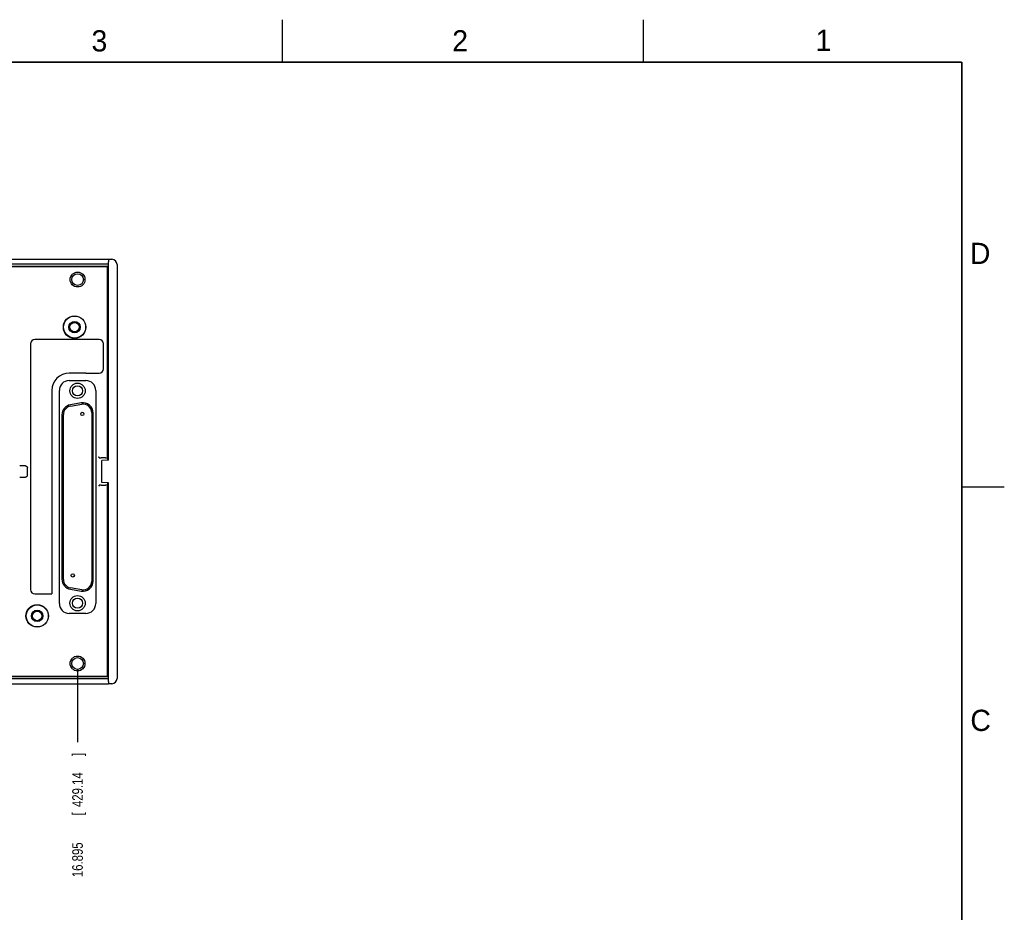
# Model space of a CAD drawing. Header units: inches. Extents: x 0 to 34, y 0 to 22.
# Tile 18 of 18: x 22.4 to 34, y 11.5 to 22. Entities that reach past the tile are written whole.
import ezdxf

# ---------------------------------------------------------------- set-up
doc = ezdxf.new("R2010")
doc.units = ezdxf.units.IN
doc.header["$LTSCALE"] = 1.87
doc.header["$MEASUREMENT"] = 0
doc.layers.get('0').update_dxf_attribs({"linetype": 'CONTINUOUS'})
doc.layers.add('DIMENSIONS', color=7, linetype='CONTINUOUS')
doc.styles.get("Standard").update_dxf_attribs({"font": 'txt', "width": 0.8})
doc.dimstyles.new('DIMSTYLE_1', dxfattribs={"dimtxt": 0.125, "dimasz": 0.18, "dimexe": 0.18, "dimexo": 0.0625, "dimgap": 0.09, "dimtad": 0, "dimtih": 1, "dimtoh": 1, "dimdec": 3, "dimzin": 4, "dimdsep": 46, "dimtxsty": 'STANDARD', "dimblk": '_FILLED', "dimblk1": '_FILLED', "dimblk2": '_FILLED', "dimcen": 0.09, "dimadec": 0, "dimazin": 0, "dimtp": 0.01, "dimtm": 0.01, "dimtfac": 1, "dimtdec": 3, "dimtofl": 0, "dimtmove": 0, "dimatfit": 3, "dimldrblk": '_FILLED', "dimfxl": 1, "dimtolj": 1, "dimtzin": 4, "dimarcsym": 0})

# ---------------------------------------------------------------- blocks, each defined once
blk = doc.blocks.new('*D18')
at = {"layer": 'DIMENSIONS', "color": 2, "linetype": 'CONTINUOUS'}
blk.add_line((23.093, 14.358), (23.093, 13.493), dxfattribs=at)
at = {"layer": 'DIMENSIONS', "color": 2, "linetype": 'CONTINUOUS', "width": 0.8}
for s, p in [(']', (23.155, 13.331)), ('429.14', (23.155, 12.731)), ('[', (23.155, 12.631)), ('16.895', (23.155, 11.906))]:
    blk.add_text(s, height=0.125, rotation=90, dxfattribs=at).set_placement(p)
blk = doc.blocks.new('_FILLED')
at = {"color": 0, "linetype": 'BYBLOCK'}
blk.add_solid([(0, 0), (-1, 0.174), (-1, -0.174)], dxfattribs=at)

msp = doc.modelspace()

# ---------------------------------------------------------------- linework, layer by layer
at = {"color": 2, "linetype": 'CONTINUOUS'}
for p, q in [((25.5, 22), (25.5, 21.5)), ((29.75, 22), (29.75, 21.5)), ((33.5, 16.5), (34, 16.5))]:
    msp.add_line(p, q, dxfattribs=at)
at = {"color": 7, "linetype": 'CONTINUOUS'}
for p, q in [((6.2977, 19.181), (23.4577, 19.181)), ((23.4577, 19.121), (6.2977, 19.121)), ((23.4577, 19.181), (23.4974, 19.1796)), ((23.4577, 16.816), (23.4577, 19.151)), ((15.7577, 19.096), (23.4477, 19.096)), ((23.4449, 19.0932), (15.7893, 19.0932)), ((23.4477, 19.096), (23.4449, 19.0932)), ((23.4449, 16.8522), (23.4449, 19.0932)), ((23.4477, 16.8154), (23.4477, 19.096)), ((23.5577, 19.1171), (23.5577, 14.2448)), ((23.4577, 18.701), (23.4477, 18.701)), ((23.4577, 18.631), (23.4477, 18.6306)), ((23.3477, 18.235), (22.5897, 18.235)), ((22.5397, 18.185), (22.5397, 15.29)), ((23.3977, 17.89), (23.3977, 18.185)), ((22.9937, 17.7511), (23.1917, 17.7511)), ((23.1917, 17.84), (22.9947, 17.84)), ((22.7897, 17.635), (22.7897, 15.24)), ((22.8785, 15.126), (22.8785, 17.636)), ((23.3069, 17.636), (23.3069, 15.126)), ((23.1353, 17.4891), (23.0083, 17.4667)), ((23.0083, 17.45), (23.1423, 17.4736)), ((22.9092, 17.3486), (22.9092, 15.4134)), ((22.9257, 15.4104), (22.9257, 17.3515)), ((23.2597, 17.3751), (23.2597, 15.3868)), ((23.2762, 15.391), (23.2762, 17.371)), ((23.3474, 16.8418), (23.3461, 16.8431)), ((23.4223, 16.841), (23.3724, 16.841)), ((23.4577, 16.816), (23.3777, 16.8118)), ((23.3777, 16.5502), (23.3777, 16.8118)), ((23.4452, 16.8422), (23.4473, 16.8401)), ((22.4819, 16.746), (22.4119, 16.746)), ((22.5019, 16.636), (22.5019, 16.726)), ((22.4119, 16.616), (22.4819, 16.616)), ((23.3461, 16.5188), (23.3474, 16.5201)), ((23.3724, 16.521), (23.4223, 16.521)), ((23.4577, 16.546), (23.3777, 16.5502)), ((23.4449, 14.2688), (23.4449, 16.5097)), ((23.4473, 16.5218), (23.4452, 16.5197)), ((23.4477, 14.266), (23.4477, 16.5465)), ((23.4577, 14.2109), (23.4577, 16.546)), ((23.1423, 15.2883), (23.0083, 15.3119)), ((22.5897, 15.24), (22.7904, 15.24)), ((23.0083, 15.2952), (23.1353, 15.2728)), ((23.1917, 15.0108), (22.9937, 15.0108)), ((23.4577, 14.731), (23.4477, 14.7313)), ((23.4577, 14.661), (23.4477, 14.661)), ((23.4477, 14.266), (15.7577, 14.266)), ((15.7893, 14.2688), (23.4449, 14.2688)), ((23.4477, 14.266), (23.4449, 14.2688)), ((23.4577, 14.241), (6.2977, 14.241)), ((6.2977, 14.181), (23.4577, 14.181)), ((23.4974, 14.1823), (23.4577, 14.181))]:
    msp.add_line(p, q, dxfattribs=at)
at = {"color": 7, "linetype": 'CONTINUOUS', "const_width": 0.02}
for points in [[(33.5, 21.5), (0.5, 21.5)], [(33.5, 0.5), (33.5, 21.5)]]:
    msp.add_lwpolyline(points, dxfattribs=at)
at = {"color": 7, "linetype": 'CONTINUOUS'}
for centre, radius in [((23.0929, 18.941), 0.0875), ((23.0927, 18.941), 0.069), ((23.0577, 18.381), 0.1317), ((23.0577, 18.381), 0.13), ((23.0577, 18.381), 0.0675), ((23.0577, 18.381), 0.0625), ((23.0577, 18.381), 0.056), ((23.0927, 17.631), 0.09), ((23.0927, 17.631), 0.06), ((23.1487, 17.359), 0.019), ((23.0367, 15.4575), 0.019), ((23.0927, 15.131), 0.09), ((23.0927, 15.131), 0.06), ((22.6177, 14.981), 0.1317), ((22.6177, 14.981), 0.13), ((22.6177, 14.981), 0.0675), ((22.6177, 14.981), 0.0625), ((22.6177, 14.981), 0.056), ((23.0929, 14.421), 0.0875), ((23.0927, 14.421), 0.069)]:
    msp.add_circle(centre, radius, dxfattribs=at)
for centre, radius, start, end in [((23.4952, 19.1171), 0.0625, 0, 88), ((22.5897, 18.185), 0.05, 90, 180), ((23.3477, 18.185), 0.05, 0, 90), ((23.3477, 17.89), 0.05, 270, 360), ((22.9947, 17.635), 0.205, 90, 180), ((22.9937, 17.636), 0.1152, 90, 180), ((23.1917, 17.636), 0.1152, 0, 90), ((23.0292, 17.3486), 0.12, 100, 180), ((23.0257, 17.3515), 0.1, 100, 180), ((23.1562, 17.371), 0.12, 0, 100), ((23.1597, 17.3751), 0.1, 0, 100), ((23.0292, 15.4134), 0.12, 180, 260), ((23.0257, 15.4104), 0.1, 180, 260), ((23.1562, 15.391), 0.12, 260, 360), ((23.1597, 15.3868), 0.1, 260, 360), ((22.5897, 15.29), 0.05, 180, 270), ((22.9937, 15.126), 0.1152, 180, 270), ((23.1917, 15.126), 0.1152, 270, 0), ((23.4952, 14.2448), 0.0625, 272, 360)]:
    msp.add_arc(centre, radius, start, end, dxfattribs=at)
for points, knots in [([(23.4577, 19.181), (23.4577, 19.1809), (23.4577, 19.1808), (23.4577, 19.1805), (23.4577, 19.18), (23.4577, 19.1793), (23.4577, 19.1784), (23.4577, 19.1773), (23.4577, 19.176), (23.4577, 19.1746), (23.4577, 19.173), (23.4577, 19.1712), (23.4577, 19.1694), (23.4577, 19.1673), (23.4577, 19.1652), (23.4577, 19.163), (23.4577, 19.1607), (23.4577, 19.1583), (23.4577, 19.1559), (23.4577, 19.1534), (23.4577, 19.1518), (23.4577, 19.151)], [0, 0, 0, 0, 0.0033883, 0.0135823, 0.0305155, 0.0540752, 0.0841029, 0.1203954, 0.1627059, 0.2107459, 0.264187, 0.3226631, 0.3857733, 0.4530844, 0.5241343, 0.5984354, 0.6754781, 0.754734, 0.8356607, 0.9177047, 1, 1, 1, 1]), ([(23.1917, 17.8396), (23.2088, 17.8396), (23.2432, 17.8401), (23.2952, 17.8399), (23.3301, 17.84), (23.3477, 17.84)], [0, 0, 0, 0, 0.3283226, 0.6616545, 1, 1, 1, 1]), ([(23.3461, 16.8431), (23.3461, 16.8431), (23.346, 16.8434), (23.3459, 16.8438), (23.3458, 16.8447), (23.3457, 16.8458), (23.3455, 16.8474), (23.3454, 16.8493), (23.3452, 16.8516), (23.3451, 16.8533), (23.345, 16.8542)], [0, 0, 0, 0, 0.0202788, 0.063635, 0.1350282, 0.23808, 0.3757482, 0.5495392, 0.7589379, 1, 1, 1, 1]), ([(23.3474, 16.8418), (23.3475, 16.8418), (23.3476, 16.8417), (23.348, 16.8416), (23.3485, 16.8416), (23.3492, 16.8415), (23.3501, 16.8414), (23.3511, 16.8414), (23.3523, 16.8413), (23.3536, 16.8413), (23.3551, 16.8412), (23.3567, 16.8412), (23.3584, 16.8411), (23.3602, 16.8411), (23.3621, 16.841), (23.364, 16.841), (23.3661, 16.841), (23.3682, 16.841), (23.3703, 16.841), (23.3717, 16.841), (23.3724, 16.841)], [0, 0, 0, 0, 0.0072416, 0.0213834, 0.0425173, 0.070589, 0.1053477, 0.1466375, 0.1940682, 0.2473893, 0.3061478, 0.3699404, 0.4383356, 0.5107442, 0.5867839, 0.6657245, 0.7471905, 0.8303979, 0.91491, 1, 1, 1, 1]), ([(23.4223, 16.841), (23.423, 16.841), (23.4244, 16.841), (23.4265, 16.8409), (23.4286, 16.8409), (23.4307, 16.8409), (23.4326, 16.8409), (23.4345, 16.8408), (23.4363, 16.8408), (23.438, 16.8408), (23.4396, 16.8407), (23.4411, 16.8407), (23.4424, 16.8406), (23.4436, 16.8405), (23.4446, 16.8405), (23.4455, 16.8404), (23.4462, 16.8403), (23.4467, 16.8403), (23.4471, 16.8402), (23.4473, 16.8402), (23.4473, 16.8401)], [0, 0, 0, 0, 0.08509, 0.1696021, 0.2528095, 0.3342755, 0.4132161, 0.4892558, 0.5616644, 0.6300596, 0.6938522, 0.7526107, 0.8059318, 0.8533625, 0.8946523, 0.929411, 0.9574827, 0.9786166, 0.9927584, 1, 1, 1, 1]), ([(23.4449, 16.8522), (23.4449, 16.8518), (23.4449, 16.8511), (23.4449, 16.85), (23.4449, 16.849), (23.4449, 16.848), (23.4449, 16.847), (23.445, 16.8461), (23.445, 16.8453), (23.445, 16.8445), (23.445, 16.8439), (23.4451, 16.8433), (23.4451, 16.8429), (23.4451, 16.8425), (23.4452, 16.8423), (23.4452, 16.8422), (23.4452, 16.8422)], [0, 0, 0, 0, 0.1093049, 0.217409, 0.322706, 0.4243659, 0.5207181, 0.6110065, 0.6938781, 0.7684325, 0.8338384, 0.8891382, 0.9338997, 0.9674083, 0.9894661, 1, 1, 1, 1]), ([(22.4819, 16.746), (22.4825, 16.746), (22.4837, 16.7459), (22.4856, 16.7456), (22.4874, 16.7452), (22.4891, 16.7446), (22.4908, 16.7439), (22.4924, 16.743), (22.494, 16.7419), (22.4954, 16.7408), (22.4967, 16.7395), (22.4979, 16.738), (22.4989, 16.7365), (22.4998, 16.7349), (22.5006, 16.7332), (22.5011, 16.7314), (22.5016, 16.7296), (22.5018, 16.7278), (22.5019, 16.7266), (22.5019, 16.726)], [0, 0, 0, 0, 0.0588317, 0.1176756, 0.1764844, 0.2353339, 0.2941255, 0.352977, 0.4117584, 0.470611, 0.529389, 0.5882416, 0.647023, 0.7058745, 0.7646661, 0.8235156, 0.8823244, 0.9411683, 1, 1, 1, 1]), ([(22.5019, 16.636), (22.5019, 16.6353), (22.5018, 16.6341), (22.5016, 16.6323), (22.5011, 16.6305), (22.5006, 16.6287), (22.4998, 16.627), (22.4989, 16.6254), (22.4979, 16.6239), (22.4967, 16.6225), (22.4954, 16.6212), (22.4939, 16.62), (22.4924, 16.6189), (22.4908, 16.618), (22.4891, 16.6173), (22.4874, 16.6167), (22.4856, 16.6163), (22.4837, 16.616), (22.4825, 16.616), (22.4819, 16.616)], [0, 0, 0, 0, 0.0588109, 0.1176382, 0.1764343, 0.2352752, 0.294062, 0.3529126, 0.4116962, 0.4705539, 0.529339, 0.5882004, 0.6469912, 0.7058521, 0.7646524, 0.8235091, 0.882323, 0.9411693, 1, 1, 1, 1]), ([(23.345, 16.5077), (23.3451, 16.5086), (23.3452, 16.5103), (23.3454, 16.5126), (23.3455, 16.5146), (23.3457, 16.5161), (23.3458, 16.5173), (23.3459, 16.5181), (23.346, 16.5186), (23.3461, 16.5188), (23.3461, 16.5188)], [0, 0, 0, 0, 0.2410613, 0.4504589, 0.6242503, 0.7619176, 0.8649698, 0.9363638, 0.9797205, 1, 1, 1, 1]), ([(23.3724, 16.521), (23.3717, 16.521), (23.3703, 16.521), (23.3682, 16.5209), (23.3661, 16.5209), (23.364, 16.5209), (23.3621, 16.5209), (23.3602, 16.5208), (23.3584, 16.5208), (23.3567, 16.5208), (23.3551, 16.5207), (23.3536, 16.5207), (23.3523, 16.5206), (23.3511, 16.5205), (23.3501, 16.5205), (23.3492, 16.5204), (23.3485, 16.5203), (23.348, 16.5203), (23.3476, 16.5202), (23.3475, 16.5202), (23.3474, 16.5201)], [0, 0, 0, 0, 0.08509, 0.1696021, 0.2528095, 0.3342755, 0.4132161, 0.4892558, 0.5616644, 0.6300596, 0.6938522, 0.7526107, 0.8059318, 0.8533625, 0.8946523, 0.929411, 0.9574827, 0.9786166, 0.9927584, 1, 1, 1, 1]), ([(23.4473, 16.5218), (23.4473, 16.5218), (23.4471, 16.5217), (23.4467, 16.5216), (23.4462, 16.5216), (23.4455, 16.5215), (23.4446, 16.5214), (23.4436, 16.5214), (23.4424, 16.5213), (23.4411, 16.5213), (23.4396, 16.5212), (23.438, 16.5212), (23.4363, 16.5211), (23.4345, 16.5211), (23.4326, 16.521), (23.4307, 16.521), (23.4286, 16.521), (23.4265, 16.521), (23.4244, 16.521), (23.423, 16.521), (23.4223, 16.521)], [0, 0, 0, 0, 0.0072416, 0.0213834, 0.0425173, 0.070589, 0.1053477, 0.1466375, 0.1940682, 0.2473893, 0.3061478, 0.3699404, 0.4383356, 0.5107442, 0.5867839, 0.6657245, 0.7471905, 0.8303979, 0.91491, 1, 1, 1, 1]), ([(23.4452, 16.5197), (23.4452, 16.5197), (23.4452, 16.5196), (23.4451, 16.5194), (23.4451, 16.519), (23.4451, 16.5186), (23.445, 16.518), (23.445, 16.5174), (23.445, 16.5166), (23.445, 16.5158), (23.4449, 16.5149), (23.4449, 16.514), (23.4449, 16.5129), (23.4449, 16.5119), (23.4449, 16.5108), (23.4449, 16.5101), (23.4449, 16.5097)], [0, 0, 0, 0, 0.0105339, 0.0325917, 0.0661003, 0.1108618, 0.1661616, 0.2315675, 0.3061219, 0.3889935, 0.4792819, 0.5756341, 0.677294, 0.782591, 0.8906951, 1, 1, 1, 1]), ([(23.4577, 14.2109), (23.4577, 14.2101), (23.4577, 14.2085), (23.4577, 14.206), (23.4577, 14.2036), (23.4577, 14.2012), (23.4577, 14.1989), (23.4577, 14.1967), (23.4577, 14.1946), (23.4577, 14.1926), (23.4577, 14.1907), (23.4577, 14.1889), (23.4577, 14.1873), (23.4577, 14.1859), (23.4577, 14.1846), (23.4577, 14.1835), (23.4577, 14.1826), (23.4577, 14.1819), (23.4577, 14.1814), (23.4577, 14.1811), (23.4577, 14.181), (23.4577, 14.181)], [0, 0, 0, 0, 0.0822953, 0.1643393, 0.245266, 0.3245219, 0.4015646, 0.4758657, 0.5469156, 0.6142267, 0.6773369, 0.735813, 0.7892541, 0.8372941, 0.8796046, 0.9158971, 0.9459248, 0.9694845, 0.9864177, 0.9966117, 1, 1, 1, 1])]:
    msp.add_open_spline(points, degree=3, knots=knots, dxfattribs=at)

# ---------------------------------------------------------------- texts
at = {"color": 2, "linetype": 'CONTINUOUS'}
for s, p in [('3', (23.257, 21.6259)), ('2', (27.5025, 21.6262)), ('1', (31.7781, 21.6326)), ('D', (33.5947, 19.1236)), ('C', (33.6004, 13.6267))]:
    msp.add_text(s, height=0.25, dxfattribs=at).set_placement(p)

# ---------------------------------------------------------------- dimensions: what is measured, and where the dimension line sits
at = {"layer": 'DIMENSIONS', "color": 2, "linetype": 'CONTINUOUS'}
dim = msp.add_ordinate_dim(feature_location=(23.0929, 14.3585), offset=(0, -0.865), dtype=1, origin=(6.1977, 14.421), dimstyle='DIMSTYLE_1', dxfattribs=at)
dim.commit()
dim.dimension.update_dxf_attribs({"geometry": '*D18', "text_midpoint": (23.0929, 12.6685)})

doc.saveas('drawing.dxf')
